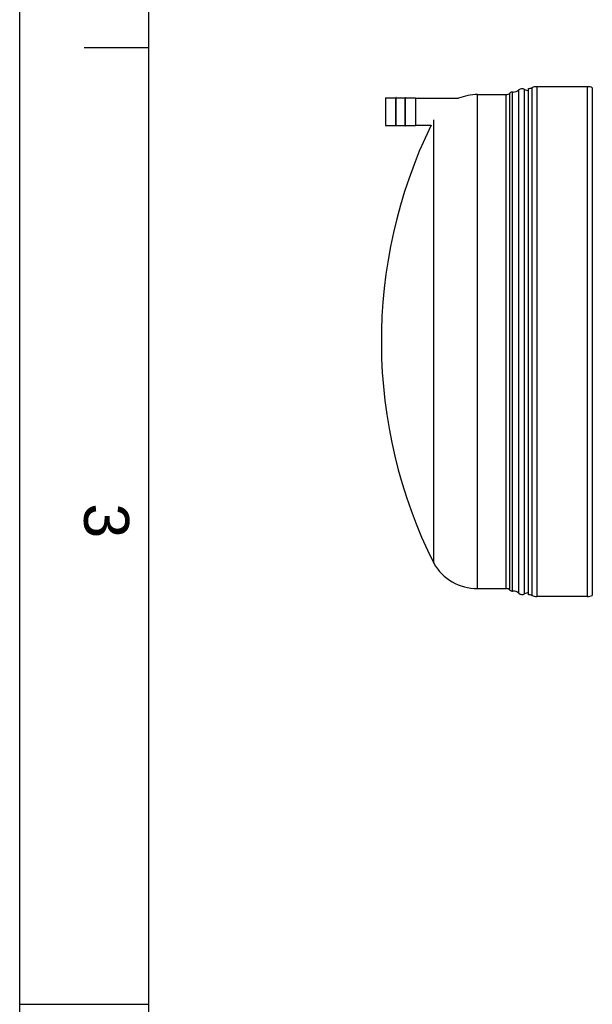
# Model space of a CAD drawing. Header units: millimetres. Extents: x 0 to 420, y 0 to 297.
# Tile 10 of 29: x 0 to 44, y 148 to 225. Entities that reach past the tile are written whole.
import ezdxf

# ---------------------------------------------------------------- set-up
doc = ezdxf.new("R2010")
doc.units = ezdxf.units.MM
doc.header["$LTSCALE"] = 23.1
doc.layers.get('0').update_dxf_attribs({"linetype": 'CONTINUOUS'})
doc.layers.add('SURFACES', color=7, linetype='CONTINUOUS')
doc.styles.add('TEXTSTYLE_2', font='arial.ttf')

# ---------------------------------------------------------------- blocks, each defined once
blk = doc.blocks.new('MARGEA3_BL0', base_point=(210.000078, 148.5))
at = {"color": 7, "linetype": 'Continuous'}
for p, q in [((0.000078, 0), (0.000078, 297)), ((10.000078, 287.000001), (10.000078, 10.000001)), ((5.000078, 222.750001), (10.000078, 222.750001)), ((0.000078, 148.500001), (10.000078, 148.500001))]:
    blk.add_line(p, q, dxfattribs=at)
at = {"color": 7, "linetype": 'Continuous', "style": 'TEXTSTYLE_2', "oblique": 0.00001872}
blk.add_text('3', height=3.5, rotation=270, dxfattribs=at).set_placement((5.000078, 187.375001))

msp = doc.modelspace()

# ---------------------------------------------------------------- linework, layer by layer
at = {"color": 7, "linetype": 'Continuous'}
for p, q in [((0, 0), (0, 297)), ((39.517, 180.271), (39.517, 219.583)), ((44.067, 219.713), (40.167, 219.713)), ((28.408, 218.855), (28.408, 216.697)), ((28.415, 218.862), (29.208, 218.862)), ((29.208, 216.665), (29.208, 218.888)), ((29.234, 218.888), (29.208, 218.888)), ((29.234, 216.665), (29.234, 218.888)), ((29.234, 218.862), (29.923, 218.862)), ((29.923, 216.665), (29.923, 218.888)), ((29.923, 218.888), (29.949, 218.888)), ((29.949, 216.665), (29.949, 218.888)), ((29.949, 218.862), (30.742, 218.862)), ((30.748, 218.855), (30.748, 216.697)), ((30.748, 218.816), (34.085, 218.816)), ((28.415, 216.691), (29.208, 216.691)), ((29.234, 216.665), (29.208, 216.665)), ((29.234, 216.691), (29.923, 216.691)), ((29.923, 216.665), (29.949, 216.665)), ((29.949, 216.691), (30.742, 216.691)), ((30.748, 216.736), (31.952, 216.736)), ((44.067, 180.141), (40.167, 180.141))]:
    msp.add_line(p, q, dxfattribs=at)
at = {"color": 9, "linetype": 'Continuous'}
for p, q in [((39.767, 219.633), (39.767, 180.221)), ((40.167, 219.713), (40.167, 180.141)), ((44.067, 219.713), (44.067, 180.141)), ((44.467, 219.633), (44.467, 180.221)), ((28.415, 218.862), (28.415, 216.691)), ((30.742, 218.862), (30.742, 216.691))]:
    msp.add_line(p, q, dxfattribs=at)
at = {"color": 7, "linetype": 'Continuous'}
for centre, radius, start, end in [((39.517, 220.233), 0.65, 270, 292.61986), ((40.167, 218.673), 1.04, 90, 112.61986), ((44.067, 218.673), 1.04, 67.38014, 90), ((28.415, 218.855), 0.0065, 90, 180), ((30.742, 218.855), 0.0065, 0, 90), ((28.415, 216.697), 0.0065, 180, 270), ((30.742, 216.697), 0.0065, 270, 360), ((39.517, 179.621), 0.65, 67.38014, 90), ((40.167, 181.181), 1.04, 247.38014, 270), ((44.067, 181.181), 1.04, 270, 292.61986)]:
    msp.add_arc(centre, radius, start, end, dxfattribs=at)
at = {"layer": 'SURFACES', "color": 9, "linetype": 'Continuous'}
for p, q in [((38.754, 180.396), (38.754, 219.459)), ((39.202, 180.346), (39.202, 219.509)), ((35.559, 180.752), (35.559, 219.102)), ((37.786, 180.752), (37.786, 219.102)), ((38.064, 180.635), (38.064, 219.219))]:
    msp.add_line(p, q, dxfattribs=at)
at = {"layer": 'SURFACES', "color": 7, "linetype": 'Continuous'}
for p, q in [((35.559, 219.102), (37.786, 219.102)), ((38.27, 180.558), (38.27, 219.297)), ((38.318, 219.295), (38.27, 219.297)), ((32.148, 182.72), (32.148, 217.135)), ((35.559, 180.752), (37.786, 180.752)), ((38.318, 180.56), (38.27, 180.558))]:
    msp.add_line(p, q, dxfattribs=at)
for centre, radius, start, end in [((38.322, 219.945), 0.65, 269.64373, 311.64728), ((39.013, 219.167), 0.39, 61.04498, 131.64009), ((39.517, 220.077), 0.65, 241.04498, 270), ((35.558, 215.163), 3.939, 90, 111.9598), ((37.786, 219.492), 0.39, 270, 315.573), ((38.25, 219.037), 0.26, 85.56078, 135.573), ((66.537, 199.927), 38.454, 154.07968, 206.58211), ((35.558, 184.691), 3.939, 210.03177, 270), ((37.786, 180.362), 0.39, 44.427, 90), ((38.25, 180.817), 0.26, 224.427, 274.43922), ((38.322, 179.91), 0.65, 48.35272, 90.35627), ((39.517, 179.777), 0.65, 90, 118.95502), ((39.013, 180.687), 0.39, 228.35991, 298.95502)]:
    msp.add_arc(centre, radius, start, end, dxfattribs=at)

# ---------------------------------------------------------------- block references
at = {"color": 7, "linetype": 'Continuous'}
msp.add_blockref('MARGEA3_BL0', (210, 148.5), dxfattribs=at)

doc.saveas('drawing.dxf')
